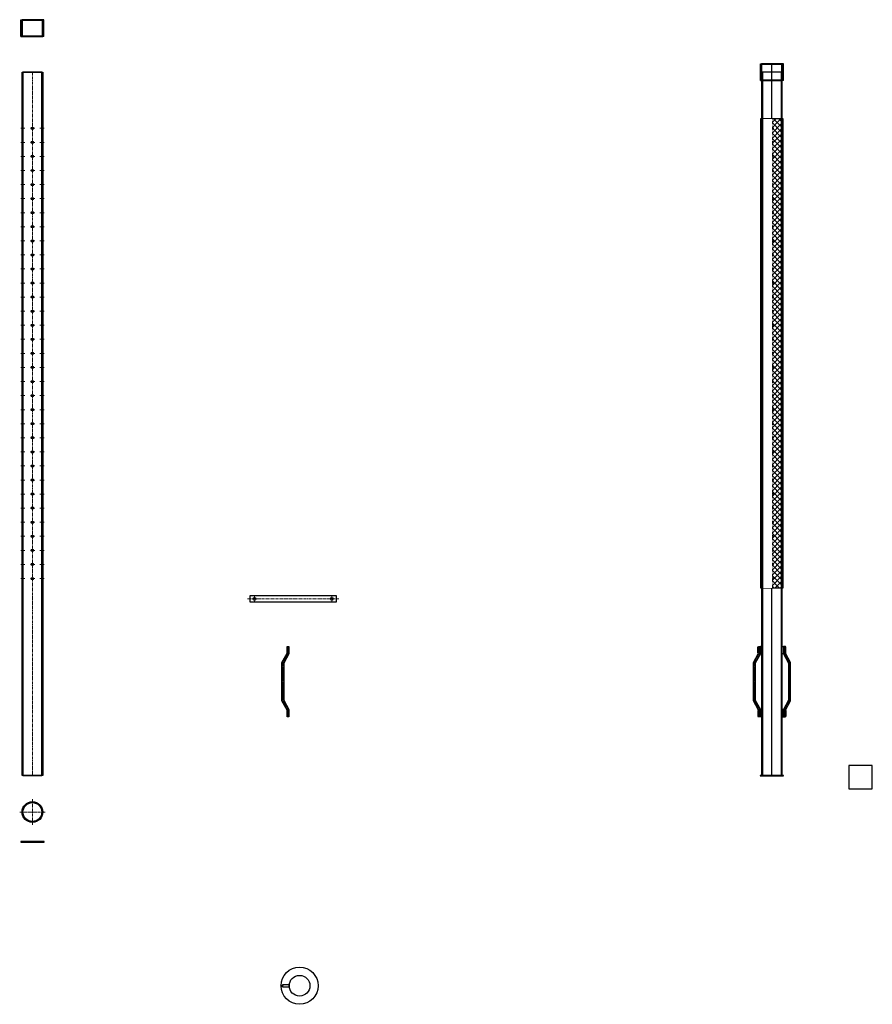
# Model space of a CAD drawing. Header units: millimetres. Extents: x -86317 to 30929, y -49249 to 201858.
# Tile 1 of 4: x 23296 to 26933, y 195032 to 199231. Entities that reach past the tile are written whole.
import ezdxf

# ---------------------------------------------------------------- set-up
doc = ezdxf.new("R2010")
doc.units = ezdxf.units.MM
doc.set_wipeout_variables(frame=1)
doc.linetypes.add('CENTERX2', pattern=[4, 2.5, -0.5, 0.5, -0.5])
for name, color, linetype, lineweight in [('ГТО-2_Металлические_конструкции', 1, 'Continuous', 30), ('ГТО_Металлические_конструкции', 1, 'Continuous', 30), ('ГТО_Оси', 1, 'CENTERX2', 15), ('ГТО_Штриховка', 7, 'Continuous', 15)]:
    doc.layers.add(name, color=color, linetype=linetype, lineweight=lineweight)

# ---------------------------------------------------------------- blocks, each defined once
blk = doc.blocks.new('Муфта Ду 80')
at = {"layer": 'ГТО_Металлические_конструкции'}
h = blk.add_hatch(dxfattribs=at)
h.set_pattern_fill('ANSI31', color=0, scale=20)
h.set_pattern_definition([(45, (-45263.454, -9582.26), (-44.90128, 44.90128), [])])
h.paths.add_polyline_path([(-44.2, 71), (-48.8, 71), (-48.8, 0), (-44.2, 0)])
h.paths.add_polyline_path([(-42.8, 69.5), (-44.2, 71), (-44.2, 0), (-42.8, 1.5)])
h.paths.add_polyline_path([(44.2, 71), (42.8, 69.5), (42.8, 1.5), (44.2, 0)])
h.paths.add_polyline_path([(48.8, 71), (44.2, 71), (44.2, 0), (48.8, 0)])
at = {"layer": 'ГТО_Штриховка'}
h = blk.add_hatch(dxfattribs=at)
h.set_pattern_fill('ANSI31', color=0)
h.set_pattern_definition([(45, (-45263.4545, -9582.2584), (-2.24506403, 2.24506403), [])])
h.paths.add_polyline_path([(-44.2, 71), (-48.8, 71), (-48.8, 0), (-44.2, 0)])
h.paths.add_polyline_path([(-42.8, 69.5), (-44.2, 71), (-44.2, 0), (-42.8, 1.5)])
h.paths.add_polyline_path([(44.2, 71), (42.8, 69.5), (42.8, 1.5), (44.2, 0)])
h.paths.add_polyline_path([(48.8, 71), (44.2, 71), (44.2, 0), (48.8, 0)])
at = {"layer": 'ГТО_Металлические_конструкции', "color": 0}
for p, q in [((-48.8, 0), (-48.8, 71)), ((-48.8, 71), (-44.2, 71)), ((44.2, 71), (-44.2, 71)), ((-42.8, 69.5), (-44.2, 71)), ((-42.8, 1.5), (-42.8, 69.5)), ((-42.8, 69.5), (42.8, 69.5)), ((42.8, 69.5), (44.2, 71)), ((42.8, 1.5), (42.8, 69.5)), ((48.8, 71), (44.2, 71)), ((48.8, 0), (48.8, 71)), ((-48.8, 0), (-44.2, 0)), ((-42.8, 1.5), (-44.2, 0)), ((-44.2, 0), (44.2, 0)), ((-42.8, 1.5), (42.8, 1.5)), ((42.8, 1.5), (44.2, 0)), ((48.8, 0), (44.2, 0))]:
    blk.add_line(p, q, dxfattribs=at)
at = {"layer": 'ГТО_Металлические_конструкции', "color": 0, "lineweight": 9}
for p, q in [((-44.2, 0), (-44.2, 71)), ((44.2, 0), (44.2, 71))]:
    blk.add_line(p, q, dxfattribs=at)
blk = doc.blocks.new('Скоба')
at = {"layer": 'ГТО_Металлические_конструкции', "color": 0}
blk.add_lwpolyline([(4, 0), (-4, 0), (-4, 28.7), (-26, 68.7), (-26, 231.3), (-4, 271.3), (-4, 300), (4, 300), (4, 268.7), (-18, 228.7), (-18, 71.3), (4, 31.3)], close=True, dxfattribs=at)
at = {"layer": 'ГТО_Оси', "color": 0}
blk.add_lwpolyline([(0, 300), (0, 270), (-22, 230), (-22, 70), (0, 30), (0, 0)], dxfattribs=at)

msp = doc.modelspace()

# ---------------------------------------------------------------- hatches: boundary and pattern name
at = {"layer": 'ГТО_Штриховка'}
h = msp.add_hatch(dxfattribs=at)
h.set_pattern_fill('ANSI31', color=0)
h.paths.add_polyline_path([(23390.8, 199007.5), (23310.3, 199007.5), (23310.3, 196007.5), (23390.8, 196007.5)], flags=16)
edge = h.paths.add_edge_path(flags=17)
edge.add_line((23306.3, 196972.5), (23310.3, 196972.5))
edge.add_line((23306.3, 196962.5), (23310.3, 196962.5))
h.paths.add_polyline_path([(23394.8, 198762.5), (23390.8, 198762.5), (23390.8, 198772.5), (23394.8, 198772.5), (23394.8, 199007.5), (23306.3, 199007.5), (23306.3, 198772.5), (23310.3, 198772.5), (23310.3, 198762.5), (23306.3, 198762.5), (23306.3, 198712.5), (23310.3, 198712.5), (23310.3, 198702.5), (23306.3, 198702.5), (23306.3, 198652.5), (23310.3, 198652.5), (23310.3, 198642.5), (23306.3, 198642.5), (23306.3, 198592.5), (23310.3, 198592.5), (23310.3, 198582.5), (23306.3, 198582.5), (23306.3, 198532.5), (23310.3, 198532.5), (23310.3, 198522.5), (23306.3, 198522.5), (23306.3, 198472.5), (23310.3, 198472.5), (23310.3, 198462.5), (23306.3, 198462.5), (23306.3, 198412.5), (23310.3, 198412.5), (23310.3, 198402.5), (23306.3, 198402.5), (23306.3, 198352.5), (23310.3, 198352.5), (23310.3, 198342.5), (23306.3, 198342.5), (23306.3, 198292.5), (23310.3, 198292.5), (23310.3, 198282.5), (23306.3, 198282.5), (23306.3, 198232.5), (23310.3, 198232.5), (23310.3, 198222.5), (23306.3, 198222.5), (23306.3, 198172.5), (23310.3, 198172.5), (23310.3, 198162.5), (23306.3, 198162.5), (23306.3, 198112.5), (23310.3, 198112.5), (23310.3, 198102.5), (23306.3, 198102.5), (23306.3, 198052.5), (23310.3, 198052.5), (23310.3, 198042.5), (23306.3, 198042.5), (23306.3, 197992.5), (23310.3, 197992.5), (23310.3, 197982.5), (23306.3, 197982.5), (23306.3, 197932.5), (23310.3, 197932.5), (23310.3, 197922.5), (23306.3, 197922.5), (23306.3, 197872.5), (23310.3, 197872.5), (23310.3, 197862.5), (23306.3, 197862.5), (23306.3, 197812.5), (23310.3, 197812.5), (23310.3, 197802.5), (23306.3, 197802.5), (23306.3, 197752.5), (23310.3, 197752.5), (23310.3, 197742.5), (23306.3, 197742.5), (23306.3, 197692.5), (23310.3, 197692.5), (23310.3, 197682.5), (23306.3, 197682.5), (23306.3, 197632.5), (23310.3, 197632.5), (23310.3, 197622.5), (23306.3, 197622.5), (23306.3, 197572.5), (23310.3, 197572.5), (23310.3, 197562.5), (23306.3, 197562.5), (23306.3, 197512.5), (23310.3, 197512.5), (23310.3, 197502.5), (23306.3, 197502.5), (23306.3, 197452.5), (23310.3, 197452.5), (23310.3, 197442.5), (23306.3, 197442.5), (23306.3, 197392.5), (23310.3, 197392.5), (23310.3, 197382.5), (23306.3, 197382.5), (23306.3, 197332.5), (23310.3, 197332.5), (23310.3, 197322.5), (23306.3, 197322.5), (23306.3, 197272.5), (23310.3, 197272.5), (23310.3, 197262.5), (23306.3, 197262.5), (23306.3, 197212.5), (23310.3, 197212.5), (23310.3, 197202.5), (23306.3, 197202.5), (23306.3, 197152.5), (23310.3, 197152.5), (23310.3, 197142.5), (23306.3, 197142.5), (23306.3, 197092.5), (23310.3, 197092.5), (23310.3, 197082.5), (23306.3, 197082.5), (23306.3, 197032.5), (23310.3, 197032.5), (23310.3, 197022.5), (23306.3, 197022.5), (23306.3, 196972.5), (23310.3, 196972.5), (23310.3, 196962.5), (23306.3, 196962.5), (23306.3, 196912.5), (23310.3, 196912.5), (23310.3, 196902.5), (23306.3, 196902.5), (23306.3, 196852.5), (23310.3, 196852.5), (23310.3, 196842.5), (23306.3, 196842.5), (23306.3, 196007.5), (23394.8, 196007.5), (23394.8, 196842.5), (23390.8, 196842.5), (23390.8, 196852.5), (23394.8, 196852.5), (23394.8, 196902.5), (23390.8, 196902.5), (23390.8, 196912.5), (23394.8, 196912.5), (23394.8, 196962.5), (23390.8, 196962.5), (23390.8, 196972.5), (23394.8, 196972.5), (23394.8, 197022.5), (23390.8, 197022.5), (23390.8, 197032.5), (23394.8, 197032.5), (23394.8, 197082.5), (23390.8, 197082.5), (23390.8, 197092.5), (23394.8, 197092.5), (23394.8, 197142.5), (23390.8, 197142.5), (23390.8, 197152.5), (23394.8, 197152.5), (23394.8, 197202.5), (23390.8, 197202.5), (23390.8, 197212.5), (23394.8, 197212.5), (23394.8, 197262.5), (23390.8, 197262.5), (23390.8, 197272.5), (23394.8, 197272.5), (23394.8, 197322.5), (23390.8, 197322.5), (23390.8, 197332.5), (23394.8, 197332.5), (23394.8, 197382.5), (23390.8, 197382.5), (23390.8, 197392.5), (23394.8, 197392.5), (23394.8, 197442.5), (23390.8, 197442.5), (23390.8, 197452.5), (23394.8, 197452.5), (23394.8, 197502.5), (23390.8, 197502.5), (23390.8, 197512.5), (23394.8, 197512.5), (23394.8, 197562.5), (23390.8, 197562.5), (23390.8, 197572.5), (23394.8, 197572.5), (23394.8, 197622.5), (23390.8, 197622.5), (23390.8, 197632.5), (23394.8, 197632.5), (23394.8, 197682.5), (23390.8, 197682.5), (23390.8, 197692.5), (23394.8, 197692.5), (23394.8, 197742.5), (23390.8, 197742.5), (23390.8, 197752.5), (23394.8, 197752.5), (23394.8, 197802.5), (23390.8, 197802.5), (23390.8, 197812.5), (23394.8, 197812.5), (23394.8, 197862.5), (23390.8, 197862.5), (23390.8, 197872.5), (23394.8, 197872.5), (23394.8, 197922.5), (23390.8, 197922.5), (23390.8, 197932.5), (23394.8, 197932.5), (23394.8, 197982.5), (23390.8, 197982.5), (23390.8, 197992.5), (23394.8, 197992.5), (23394.8, 198042.5), (23390.8, 198042.5), (23390.8, 198052.5), (23394.8, 198052.5), (23394.8, 198102.5), (23390.8, 198102.5), (23390.8, 198112.5), (23394.8, 198112.5), (23394.8, 198162.5), (23390.8, 198162.5), (23390.8, 198172.5), (23394.8, 198172.5), (23394.8, 198222.5), (23390.8, 198222.5), (23390.8, 198232.5), (23394.8, 198232.5), (23394.8, 198282.5), (23390.8, 198282.5), (23390.8, 198292.5), (23394.8, 198292.5), (23394.8, 198342.5), (23390.8, 198342.5), (23390.8, 198352.5), (23394.8, 198352.5), (23394.8, 198402.5), (23390.8, 198402.5), (23390.8, 198412.5), (23394.8, 198412.5), (23394.8, 198462.5), (23390.8, 198462.5), (23390.8, 198472.5), (23394.8, 198472.5), (23394.8, 198522.5), (23390.8, 198522.5), (23390.8, 198532.5), (23394.8, 198532.5), (23394.8, 198582.5), (23390.8, 198582.5), (23390.8, 198592.5), (23394.8, 198592.5), (23394.8, 198642.5), (23390.8, 198642.5), (23390.8, 198652.5), (23394.8, 198652.5), (23394.8, 198702.5), (23390.8, 198702.5), (23390.8, 198712.5), (23394.8, 198712.5)])
h = msp.add_hatch(dxfattribs=at)
h.set_pattern_fill('ANSI31', color=0)
h.paths.add_polyline_path([(23345.6, 195891.5), (23345.6, 195895.5, 0.349334), (23306.6, 195856.6), (23310.6, 195856.6, -0.343001)])
h.paths.add_polyline_path([(23355.6, 195895.5), (23355.6, 195891.5, -0.343001), (23390.5, 195856.6), (23394.5, 195856.6, 0.349334)])
h.paths.add_polyline_path([(23394.5, 195846.6), (23390.5, 195846.6, -0.343001), (23355.6, 195811.6), (23355.6, 195807.6, 0.349334)])
h.paths.add_polyline_path([(23310.6, 195846.6), (23306.6, 195846.6, 0.349334), (23345.6, 195807.6), (23345.6, 195811.6, -0.343001)])
h = msp.add_hatch(dxfattribs=at)
h.set_pattern_fill('ANSI31', color=0, angle=90)
h.set_pattern_definition([(135, (0, -281.8725), (-2.24506403, -2.24506403), [])])
h.paths.add_polyline_path([(23350.6, 195725.6), (23306.3, 195725.6), (23300.6, 195725.6), (23300.6, 195723.6), (23350.6, 195723.6)])
h.paths.add_polyline_path([(23400.6, 195725.6), (23350.6, 195725.6), (23350.6, 195723.6), (23400.6, 195723.6)])

# ---------------------------------------------------------------- linework, layer by layer
at = {"color": 0}
for points in [[(23307.8, 199007.5), (23307.8, 198972), (23306.3, 198972)], [(23393.3, 199007.5), (23393.3, 198972), (23394.8, 198972)]]:
    msp.add_lwpolyline(points, dxfattribs=at)
for points in [[(24277.8, 196747.9), (24647.8, 196747.9), (24647.8, 196772.9), (24277.8, 196772.9)], [(24419, 195116.4), (24446, 195116.4), (24446, 195105.3), (24419, 195105.3)]]:
    msp.add_lwpolyline(points, close=True, dxfattribs=at)
for centre, radius in [((24297.8, 196760.4), 6), ((24627.8, 196760.4), 6), ((24490.3, 195110.9), 79.2), ((24490.3, 195110.9), 44.2), ((24415, 195110.9), 4)]:
    msp.add_circle(centre, radius, dxfattribs=at)
at = {"layer": 'ГТО_Металлические_конструкции', "color": 0}
for p, q in [((23306.3, 198972), (23310.3, 198972)), ((23394.8, 198972), (23390.8, 198972)), ((23306.3, 198772.5), (23310.3, 198772.5)), ((23306.3, 198762.5), (23310.3, 198762.5)), ((23390.8, 198772.5), (23394.8, 198772.5)), ((23390.8, 198762.5), (23394.8, 198762.5)), ((23306.3, 198712.5), (23310.3, 198712.5)), ((23306.3, 198702.5), (23310.3, 198702.5)), ((23390.8, 198712.5), (23394.8, 198712.5)), ((23390.8, 198702.5), (23394.8, 198702.5)), ((23306.3, 198652.5), (23310.3, 198652.5)), ((23306.3, 198642.5), (23310.3, 198642.5)), ((23390.8, 198652.5), (23394.8, 198652.5)), ((23390.8, 198642.5), (23394.8, 198642.5)), ((23306.3, 198592.5), (23310.3, 198592.5)), ((23306.3, 198582.5), (23310.3, 198582.5)), ((23390.8, 198592.5), (23394.8, 198592.5)), ((23390.8, 198582.5), (23394.8, 198582.5)), ((23306.3, 198532.5), (23310.3, 198532.5)), ((23390.8, 198532.5), (23394.8, 198532.5)), ((23306.3, 198522.5), (23310.3, 198522.5)), ((23390.8, 198522.5), (23394.8, 198522.5)), ((23306.3, 198472.5), (23310.3, 198472.5)), ((23306.3, 198462.5), (23310.3, 198462.5)), ((23390.8, 198472.5), (23394.8, 198472.5)), ((23390.8, 198462.5), (23394.8, 198462.5)), ((23306.3, 198412.5), (23310.3, 198412.5)), ((23306.3, 198402.5), (23310.3, 198402.5)), ((23390.8, 198412.5), (23394.8, 198412.5)), ((23390.8, 198402.5), (23394.8, 198402.5)), ((23306.3, 198352.5), (23310.3, 198352.5)), ((23306.3, 198342.5), (23310.3, 198342.5)), ((23390.8, 198352.5), (23394.8, 198352.5)), ((23390.8, 198342.5), (23394.8, 198342.5)), ((23306.3, 198292.5), (23310.3, 198292.5)), ((23306.3, 198282.5), (23310.3, 198282.5)), ((23390.8, 198292.5), (23394.8, 198292.5)), ((23390.8, 198282.5), (23394.8, 198282.5)), ((23306.3, 198232.5), (23310.3, 198232.5)), ((23306.3, 198222.5), (23310.3, 198222.5)), ((23390.8, 198232.5), (23394.8, 198232.5)), ((23390.8, 198222.5), (23394.8, 198222.5)), ((23306.3, 198172.5), (23310.3, 198172.5)), ((23306.3, 198162.5), (23310.3, 198162.5)), ((23390.8, 198172.5), (23394.8, 198172.5)), ((23390.8, 198162.5), (23394.8, 198162.5)), ((23306.3, 198112.5), (23310.3, 198112.5)), ((23390.8, 198112.5), (23394.8, 198112.5)), ((23306.3, 198102.5), (23310.3, 198102.5)), ((23390.8, 198102.5), (23394.8, 198102.5)), ((23306.3, 198052.5), (23310.3, 198052.5)), ((23306.3, 198042.5), (23310.3, 198042.5)), ((23390.8, 198052.5), (23394.8, 198052.5)), ((23390.8, 198042.5), (23394.8, 198042.5)), ((23306.3, 197992.5), (23310.3, 197992.5)), ((23306.3, 197982.5), (23310.3, 197982.5)), ((23390.8, 197992.5), (23394.8, 197992.5)), ((23390.8, 197982.5), (23394.8, 197982.5)), ((23306.3, 197932.5), (23310.3, 197932.5)), ((23306.3, 197922.5), (23310.3, 197922.5)), ((23390.8, 197932.5), (23394.8, 197932.5)), ((23390.8, 197922.5), (23394.8, 197922.5)), ((23306.3, 197872.5), (23310.3, 197872.5)), ((23306.3, 197862.5), (23310.3, 197862.5)), ((23390.8, 197872.5), (23394.8, 197872.5)), ((23390.8, 197862.5), (23394.8, 197862.5)), ((23306.3, 197812.5), (23310.3, 197812.5)), ((23306.3, 197802.5), (23310.3, 197802.5)), ((23390.8, 197812.5), (23394.8, 197812.5)), ((23390.8, 197802.5), (23394.8, 197802.5)), ((23306.3, 197752.5), (23310.3, 197752.5)), ((23306.3, 197742.5), (23310.3, 197742.5)), ((23390.8, 197752.5), (23394.8, 197752.5)), ((23390.8, 197742.5), (23394.8, 197742.5)), ((23306.3, 197692.5), (23310.3, 197692.5)), ((23390.8, 197692.5), (23394.8, 197692.5)), ((23306.3, 197682.5), (23310.3, 197682.5)), ((23390.8, 197682.5), (23394.8, 197682.5)), ((23306.3, 197632.5), (23310.3, 197632.5)), ((23306.3, 197622.5), (23310.3, 197622.5)), ((23390.8, 197632.5), (23394.8, 197632.5)), ((23390.8, 197622.5), (23394.8, 197622.5)), ((23306.3, 197572.5), (23310.3, 197572.5)), ((23390.8, 197572.5), (23394.8, 197572.5)), ((23306.3, 197562.5), (23310.3, 197562.5)), ((23390.8, 197562.5), (23394.8, 197562.5)), ((23306.3, 197512.5), (23310.3, 197512.5)), ((23306.3, 197502.5), (23310.3, 197502.5)), ((23390.8, 197512.5), (23394.8, 197512.5)), ((23390.8, 197502.5), (23394.8, 197502.5)), ((23306.3, 197452.5), (23310.3, 197452.5)), ((23306.3, 197442.5), (23310.3, 197442.5)), ((23390.8, 197452.5), (23394.8, 197452.5)), ((23390.8, 197442.5), (23394.8, 197442.5)), ((23306.3, 197392.5), (23310.3, 197392.5)), ((23306.3, 197382.5), (23310.3, 197382.5)), ((23390.8, 197392.5), (23394.8, 197392.5)), ((23390.8, 197382.5), (23394.8, 197382.5)), ((23306.3, 197332.5), (23310.3, 197332.5)), ((23306.3, 197322.5), (23310.3, 197322.5)), ((23390.8, 197332.5), (23394.8, 197332.5)), ((23390.8, 197322.5), (23394.8, 197322.5)), ((23306.3, 197272.5), (23310.3, 197272.5)), ((23390.8, 197272.5), (23394.8, 197272.5)), ((23306.3, 197262.5), (23310.3, 197262.5)), ((23390.8, 197262.5), (23394.8, 197262.5)), ((23306.3, 197212.5), (23310.3, 197212.5)), ((23306.3, 197202.5), (23310.3, 197202.5)), ((23390.8, 197212.5), (23394.8, 197212.5)), ((23390.8, 197202.5), (23394.8, 197202.5)), ((23306.3, 197152.5), (23310.3, 197152.5)), ((23390.8, 197152.5), (23394.8, 197152.5)), ((23306.3, 197142.5), (23310.3, 197142.5)), ((23390.8, 197142.5), (23394.8, 197142.5)), ((23306.3, 197092.5), (23310.3, 197092.5)), ((23306.3, 197082.5), (23310.3, 197082.5)), ((23390.8, 197092.5), (23394.8, 197092.5)), ((23390.8, 197082.5), (23394.8, 197082.5)), ((23306.3, 197032.5), (23310.3, 197032.5)), ((23306.3, 197022.5), (23310.3, 197022.5)), ((23390.8, 197032.5), (23394.8, 197032.5)), ((23390.8, 197022.5), (23394.8, 197022.5)), ((23306.3, 196972.5), (23310.3, 196972.5)), ((23306.3, 196962.5), (23310.3, 196962.5)), ((23390.8, 196972.5), (23394.8, 196972.5)), ((23390.8, 196962.5), (23394.8, 196962.5)), ((23306.3, 196912.5), (23310.3, 196912.5)), ((23306.3, 196902.5), (23310.3, 196902.5)), ((23390.8, 196912.5), (23394.8, 196912.5)), ((23390.8, 196902.5), (23394.8, 196902.5)), ((23306.3, 196852.5), (23310.3, 196852.5)), ((23390.8, 196852.5), (23394.8, 196852.5)), ((23306.3, 196842.5), (23310.3, 196842.5)), ((23390.8, 196842.5), (23394.8, 196842.5)), ((23345.6, 195895.5), (23345.6, 195891.5)), ((23355.6, 195895.5), (23355.6, 195891.5)), ((23310.6, 195856.6), (23306.6, 195856.6)), ((23310.6, 195846.6), (23306.6, 195846.6)), ((23394.5, 195856.6), (23390.5, 195856.6)), ((23394.5, 195846.6), (23390.5, 195846.6)), ((23345.6, 195811.6), (23345.6, 195807.6)), ((23355.6, 195811.6), (23355.6, 195807.6))]:
    msp.add_line(p, q, dxfattribs=at)
for points in [[(23306.3, 199007.5), (23394.8, 199007.5), (23394.8, 196007.5), (23306.3, 196007.5)], [(23390.8, 199007.5), (23310.3, 199007.5), (23310.3, 196007.5), (23390.8, 196007.5)], [(26833.4, 195950.3), (26933.4, 195950.3), (26933.4, 196050.3), (26833.4, 196050.3)], [(23300.6, 195723.6), (23400.6, 195723.6), (23400.6, 195725.6), (23300.6, 195725.6)]]:
    msp.add_lwpolyline(points, close=True, dxfattribs=at)
for centre, radius in [((23350.6, 198767.5), 5), ((23350.6, 198707.5), 5), ((23350.6, 198647.5), 5), ((23350.6, 198587.5), 5), ((23350.6, 198527.5), 5), ((23350.6, 198467.5), 5), ((23350.6, 198407.5), 5), ((23350.6, 198347.5), 5), ((23350.6, 198287.5), 5), ((23350.6, 198227.5), 5), ((23350.6, 198167.5), 5), ((23350.6, 198107.5), 5), ((23350.6, 198047.5), 5), ((23350.6, 197987.5), 5), ((23350.6, 197927.5), 5), ((23350.6, 197867.5), 5), ((23350.6, 197807.5), 5), ((23350.6, 197747.5), 5), ((23350.6, 197687.5), 5), ((23350.6, 197627.5), 5), ((23350.6, 197567.5), 5), ((23350.6, 197507.5), 5), ((23350.6, 197447.5), 5), ((23350.6, 197387.5), 5), ((23350.6, 197327.5), 5), ((23350.6, 197267.5), 5), ((23350.6, 197207.5), 5), ((23350.6, 197147.5), 5), ((23350.6, 197087.5), 5), ((23350.6, 197027.5), 5), ((23350.6, 196967.5), 5), ((23350.6, 196907.5), 5), ((23350.6, 196847.5), 5), ((23350.6, 195851.6), 44.2), ((23350.6, 195851.6), 40.2)]:
    msp.add_circle(centre, radius, dxfattribs=at)
at = {"layer": 'ГТО_Оси', "color": 0, "ltscale": 5}
for p, q in [((23318.3, 198767.5), (23298.3, 198767.5)), ((23360.6, 198767.5), (23340.6, 198767.5)), ((23382.8, 198767.5), (23402.8, 198767.5)), ((23318.3, 198707.5), (23298.3, 198707.5)), ((23360.6, 198707.5), (23340.6, 198707.5)), ((23382.8, 198707.5), (23402.8, 198707.5)), ((23318.3, 198647.5), (23298.3, 198647.5)), ((23360.6, 198647.5), (23340.6, 198647.5)), ((23382.8, 198647.5), (23402.8, 198647.5)), ((23318.3, 198587.5), (23298.3, 198587.5)), ((23360.6, 198587.5), (23340.6, 198587.5)), ((23382.8, 198587.5), (23402.8, 198587.5)), ((23318.3, 198527.5), (23298.3, 198527.5)), ((23360.6, 198527.5), (23340.6, 198527.5)), ((23382.8, 198527.5), (23402.8, 198527.5)), ((23318.3, 198467.5), (23298.3, 198467.5)), ((23360.6, 198467.5), (23340.6, 198467.5)), ((23382.8, 198467.5), (23402.8, 198467.5)), ((23318.3, 198407.5), (23298.3, 198407.5)), ((23360.6, 198407.5), (23340.6, 198407.5)), ((23382.8, 198407.5), (23402.8, 198407.5)), ((23318.3, 198347.5), (23298.3, 198347.5)), ((23360.6, 198347.5), (23340.6, 198347.5)), ((23382.8, 198347.5), (23402.8, 198347.5)), ((23318.3, 198287.5), (23298.3, 198287.5)), ((23360.6, 198287.5), (23340.6, 198287.5)), ((23382.8, 198287.5), (23402.8, 198287.5)), ((23318.3, 198227.5), (23298.3, 198227.5)), ((23360.6, 198227.5), (23340.6, 198227.5)), ((23382.8, 198227.5), (23402.8, 198227.5)), ((23318.3, 198167.5), (23298.3, 198167.5)), ((23360.6, 198167.5), (23340.6, 198167.5)), ((23382.8, 198167.5), (23402.8, 198167.5)), ((23318.3, 198107.5), (23298.3, 198107.5)), ((23360.6, 198107.5), (23340.6, 198107.5)), ((23382.8, 198107.5), (23402.8, 198107.5)), ((23318.3, 198047.5), (23298.3, 198047.5)), ((23360.6, 198047.5), (23340.6, 198047.5)), ((23382.8, 198047.5), (23402.8, 198047.5)), ((23318.3, 197987.5), (23298.3, 197987.5)), ((23360.6, 197987.5), (23340.6, 197987.5)), ((23382.8, 197987.5), (23402.8, 197987.5)), ((23318.3, 197927.5), (23298.3, 197927.5)), ((23360.6, 197927.5), (23340.6, 197927.5)), ((23382.8, 197927.5), (23402.8, 197927.5)), ((23318.3, 197867.5), (23298.3, 197867.5)), ((23360.6, 197867.5), (23340.6, 197867.5)), ((23382.8, 197867.5), (23402.8, 197867.5)), ((23318.3, 197807.5), (23298.3, 197807.5)), ((23360.6, 197807.5), (23340.6, 197807.5)), ((23382.8, 197807.5), (23402.8, 197807.5)), ((23318.3, 197747.5), (23298.3, 197747.5)), ((23360.6, 197747.5), (23340.6, 197747.5)), ((23382.8, 197747.5), (23402.8, 197747.5)), ((23318.3, 197687.5), (23298.3, 197687.5)), ((23360.6, 197687.5), (23340.6, 197687.5)), ((23382.8, 197687.5), (23402.8, 197687.5)), ((23318.3, 197627.5), (23298.3, 197627.5)), ((23360.6, 197627.5), (23340.6, 197627.5)), ((23382.8, 197627.5), (23402.8, 197627.5)), ((23318.3, 197567.5), (23298.3, 197567.5)), ((23360.6, 197567.5), (23340.6, 197567.5)), ((23382.8, 197567.5), (23402.8, 197567.5)), ((23318.3, 197507.5), (23298.3, 197507.5)), ((23360.6, 197507.5), (23340.6, 197507.5)), ((23382.8, 197507.5), (23402.8, 197507.5)), ((23318.3, 197447.5), (23298.3, 197447.5)), ((23360.6, 197447.5), (23340.6, 197447.5)), ((23382.8, 197447.5), (23402.8, 197447.5)), ((23318.3, 197387.5), (23298.3, 197387.5)), ((23360.6, 197387.5), (23340.6, 197387.5)), ((23382.8, 197387.5), (23402.8, 197387.5)), ((23318.3, 197327.5), (23298.3, 197327.5)), ((23360.6, 197327.5), (23340.6, 197327.5)), ((23382.8, 197327.5), (23402.8, 197327.5)), ((23318.3, 197267.5), (23298.3, 197267.5)), ((23360.6, 197267.5), (23340.6, 197267.5)), ((23382.8, 197267.5), (23402.8, 197267.5)), ((23318.3, 197207.5), (23298.3, 197207.5)), ((23360.6, 197207.5), (23340.6, 197207.5)), ((23382.8, 197207.5), (23402.8, 197207.5)), ((23318.3, 197147.5), (23298.3, 197147.5)), ((23360.6, 197147.5), (23340.6, 197147.5)), ((23382.8, 197147.5), (23402.8, 197147.5)), ((23318.3, 197087.5), (23298.3, 197087.5)), ((23360.6, 197087.5), (23340.6, 197087.5)), ((23382.8, 197087.5), (23402.8, 197087.5)), ((23318.3, 197027.5), (23298.3, 197027.5)), ((23360.6, 197027.5), (23340.6, 197027.5)), ((23382.8, 197027.5), (23402.8, 197027.5)), ((23318.3, 196967.5), (23298.3, 196967.5)), ((23360.6, 196967.5), (23340.6, 196967.5)), ((23382.8, 196967.5), (23402.8, 196967.5)), ((23318.3, 196907.5), (23298.3, 196907.5)), ((23360.6, 196907.5), (23340.6, 196907.5)), ((23382.8, 196907.5), (23402.8, 196907.5)), ((23318.3, 196847.5), (23298.3, 196847.5)), ((23360.6, 196847.5), (23340.6, 196847.5)), ((23382.8, 196847.5), (23402.8, 196847.5)), ((24297.8, 196771.4), (24297.8, 196749.4)), ((24627.8, 196771.4), (24627.8, 196749.4)), ((24267.8, 196760.4), (24657.8, 196760.4)), ((23350.6, 195905.8), (23350.6, 195797.3)), ((23404.8, 195851.6), (23296.3, 195851.6))]:
    msp.add_line(p, q, dxfattribs=at)
msp.add_lwpolyline([(23350.6, 199007.5), (23350.6, 196005.5)], dxfattribs=at)

# ---------------------------------------------------------------- block references
at = {"color": 0}
msp.add_blockref('Муфта Ду 80', (23350.6, 199159.6), dxfattribs=at)
at = {"layer": 'ГТО_Металлические_конструкции', "color": 0}
msp.add_blockref('Скоба', (24440.9, 196257.5), dxfattribs=at)

# ---------------------------------------------------------------- wipeouts: each hides what was drawn before it
at = {"color": 0}
msp.add_wipeout([(26460.9, 196007.5), (26549.4, 196007.5), (26549.4, 199007.5), (26460.9, 199007.5)], dxfattribs=at).dxf.layer = 'ГТО_Металлические_конструкции'

# ---------------------------------------------------------------- next in the draw order: hatches: boundary and pattern name
at = {"layer": 'ГТО_Штриховка'}
h = msp.add_hatch(color=0, dxfattribs=at)
h.dxf.hatch_style = 1
h.paths.add_polyline_path([(26460.9, 196009.5, 0.414214), (26458.9, 196007.5), (26460.9, 196007.5)])
h = msp.add_hatch(color=0, dxfattribs=at)
h.dxf.hatch_style = 1
h.paths.add_polyline_path([(26549.4, 196009.5, -0.414214), (26551.4, 196007.5), (26549.4, 196007.5)])

# ---------------------------------------------------------------- next in the draw order: linework, layer by layer
at = {"layer": 'ГТО_Металлические_конструкции', "color": 0}
for p, q in [((26460.9, 198772.5), (26464.9, 198772.5)), ((26460.9, 198762.5), (26464.9, 198762.5)), ((26545.4, 198772.5), (26549.4, 198772.5)), ((26545.4, 198762.5), (26549.4, 198762.5)), ((26460.9, 198712.5), (26464.9, 198712.5)), ((26460.9, 198702.5), (26464.9, 198702.5)), ((26545.4, 198712.5), (26549.4, 198712.5)), ((26545.4, 198702.5), (26549.4, 198702.5)), ((26460.9, 198652.5), (26464.9, 198652.5)), ((26460.9, 198642.5), (26464.9, 198642.5)), ((26545.4, 198652.5), (26549.4, 198652.5)), ((26545.4, 198642.5), (26549.4, 198642.5)), ((26460.9, 198592.5), (26464.9, 198592.5)), ((26460.9, 198582.5), (26464.9, 198582.5)), ((26545.4, 198592.5), (26549.4, 198592.5)), ((26545.4, 198582.5), (26549.4, 198582.5)), ((26460.9, 198532.5), (26464.9, 198532.5)), ((26545.4, 198532.5), (26549.4, 198532.5)), ((26460.9, 198522.5), (26464.9, 198522.5)), ((26545.4, 198522.5), (26549.4, 198522.5)), ((26460.9, 198472.5), (26464.9, 198472.5)), ((26460.9, 198462.5), (26464.9, 198462.5)), ((26545.4, 198472.5), (26549.4, 198472.5)), ((26545.4, 198462.5), (26549.4, 198462.5)), ((26460.9, 198412.5), (26464.9, 198412.5)), ((26460.9, 198402.5), (26464.9, 198402.5)), ((26545.4, 198412.5), (26549.4, 198412.5)), ((26545.4, 198402.5), (26549.4, 198402.5)), ((26460.9, 198352.5), (26464.9, 198352.5)), ((26460.9, 198342.5), (26464.9, 198342.5)), ((26545.4, 198352.5), (26549.4, 198352.5)), ((26545.4, 198342.5), (26549.4, 198342.5)), ((26460.9, 198292.5), (26464.9, 198292.5)), ((26460.9, 198282.5), (26464.9, 198282.5)), ((26545.4, 198292.5), (26549.4, 198292.5)), ((26545.4, 198282.5), (26549.4, 198282.5)), ((26460.9, 198232.5), (26464.9, 198232.5)), ((26460.9, 198222.5), (26464.9, 198222.5)), ((26545.4, 198232.5), (26549.4, 198232.5)), ((26545.4, 198222.5), (26549.4, 198222.5)), ((26460.9, 198172.5), (26464.9, 198172.5)), ((26460.9, 198162.5), (26464.9, 198162.5)), ((26545.4, 198172.5), (26549.4, 198172.5)), ((26545.4, 198162.5), (26549.4, 198162.5)), ((26460.9, 198112.5), (26464.9, 198112.5)), ((26545.4, 198112.5), (26549.4, 198112.5)), ((26460.9, 198102.5), (26464.9, 198102.5)), ((26545.4, 198102.5), (26549.4, 198102.5)), ((26460.9, 198052.5), (26464.9, 198052.5)), ((26460.9, 198042.5), (26464.9, 198042.5)), ((26545.4, 198052.5), (26549.4, 198052.5)), ((26545.4, 198042.5), (26549.4, 198042.5)), ((26460.9, 197992.5), (26464.9, 197992.5)), ((26460.9, 197982.5), (26464.9, 197982.5)), ((26545.4, 197992.5), (26549.4, 197992.5)), ((26545.4, 197982.5), (26549.4, 197982.5)), ((26460.9, 197932.5), (26464.9, 197932.5)), ((26460.9, 197922.5), (26464.9, 197922.5)), ((26545.4, 197932.5), (26549.4, 197932.5)), ((26545.4, 197922.5), (26549.4, 197922.5)), ((26460.9, 197872.5), (26464.9, 197872.5)), ((26460.9, 197862.5), (26464.9, 197862.5)), ((26545.4, 197872.5), (26549.4, 197872.5)), ((26545.4, 197862.5), (26549.4, 197862.5)), ((26460.9, 197812.5), (26464.9, 197812.5)), ((26460.9, 197802.5), (26464.9, 197802.5)), ((26545.4, 197812.5), (26549.4, 197812.5)), ((26545.4, 197802.5), (26549.4, 197802.5)), ((26460.9, 197752.5), (26464.9, 197752.5)), ((26460.9, 197742.5), (26464.9, 197742.5)), ((26545.4, 197752.5), (26549.4, 197752.5)), ((26545.4, 197742.5), (26549.4, 197742.5)), ((26460.9, 197692.5), (26464.9, 197692.5)), ((26545.4, 197692.5), (26549.4, 197692.5)), ((26460.9, 197682.5), (26464.9, 197682.5)), ((26545.4, 197682.5), (26549.4, 197682.5)), ((26460.9, 197632.5), (26464.9, 197632.5)), ((26460.9, 197622.5), (26464.9, 197622.5)), ((26545.4, 197632.5), (26549.4, 197632.5)), ((26545.4, 197622.5), (26549.4, 197622.5)), ((26460.9, 197572.5), (26464.9, 197572.5)), ((26545.4, 197572.5), (26549.4, 197572.5)), ((26460.9, 197562.5), (26464.9, 197562.5)), ((26545.4, 197562.5), (26549.4, 197562.5)), ((26460.9, 197512.5), (26464.9, 197512.5)), ((26460.9, 197502.5), (26464.9, 197502.5)), ((26545.4, 197512.5), (26549.4, 197512.5)), ((26545.4, 197502.5), (26549.4, 197502.5)), ((26460.9, 197452.5), (26464.9, 197452.5)), ((26460.9, 197442.5), (26464.9, 197442.5)), ((26545.4, 197452.5), (26549.4, 197452.5)), ((26545.4, 197442.5), (26549.4, 197442.5)), ((26460.9, 197392.5), (26464.9, 197392.5)), ((26460.9, 197382.5), (26464.9, 197382.5)), ((26545.4, 197392.5), (26549.4, 197392.5)), ((26545.4, 197382.5), (26549.4, 197382.5)), ((26460.9, 197332.5), (26464.9, 197332.5)), ((26460.9, 197322.5), (26464.9, 197322.5)), ((26545.4, 197332.5), (26549.4, 197332.5)), ((26545.4, 197322.5), (26549.4, 197322.5)), ((26460.9, 197272.5), (26464.9, 197272.5)), ((26545.4, 197272.5), (26549.4, 197272.5)), ((26460.9, 197262.5), (26464.9, 197262.5)), ((26545.4, 197262.5), (26549.4, 197262.5)), ((26460.9, 197212.5), (26464.9, 197212.5)), ((26460.9, 197202.5), (26464.9, 197202.5)), ((26545.4, 197212.5), (26549.4, 197212.5)), ((26545.4, 197202.5), (26549.4, 197202.5)), ((26460.9, 197152.5), (26464.9, 197152.5)), ((26545.4, 197152.5), (26549.4, 197152.5)), ((26460.9, 197142.5), (26464.9, 197142.5)), ((26545.4, 197142.5), (26549.4, 197142.5)), ((26460.9, 197092.5), (26464.9, 197092.5)), ((26460.9, 197082.5), (26464.9, 197082.5)), ((26545.4, 197092.5), (26549.4, 197092.5)), ((26545.4, 197082.5), (26549.4, 197082.5)), ((26460.9, 197032.5), (26464.9, 197032.5)), ((26460.9, 197022.5), (26464.9, 197022.5)), ((26545.4, 197032.5), (26549.4, 197032.5)), ((26545.4, 197022.5), (26549.4, 197022.5)), ((26460.9, 196972.5), (26464.9, 196972.5)), ((26460.9, 196962.5), (26464.9, 196962.5)), ((26545.4, 196972.5), (26549.4, 196972.5)), ((26545.4, 196962.5), (26549.4, 196962.5)), ((26460.9, 196912.5), (26464.9, 196912.5)), ((26460.9, 196902.5), (26464.9, 196902.5)), ((26545.4, 196912.5), (26549.4, 196912.5)), ((26545.4, 196902.5), (26549.4, 196902.5)), ((26460.9, 196852.5), (26464.9, 196852.5)), ((26545.4, 196852.5), (26549.4, 196852.5)), ((26460.9, 196842.5), (26464.9, 196842.5)), ((26545.4, 196842.5), (26549.4, 196842.5))]:
    msp.add_line(p, q, dxfattribs=at)
for points in [[(26447.9, 196530.7), (26445.4, 196530.7), (26445.4, 196555.7), (26447.9, 196555.7)], [(26460.9, 196557.5), (26455.9, 196557.5), (26455.9, 196526.2), (26460.9, 196526.2)], [(26549.4, 196557.5), (26554.4, 196557.5), (26554.4, 196526.2), (26549.4, 196526.2)], [(26562.4, 196530.7), (26564.9, 196530.7), (26564.9, 196555.7), (26562.4, 196555.7)], [(26447.9, 196284.3), (26445.4, 196284.3), (26445.4, 196259.3), (26447.9, 196259.3)], [(26460.9, 196257.5), (26455.9, 196257.5), (26455.9, 196288.8), (26460.9, 196288.8)], [(26549.4, 196257.5), (26554.4, 196257.5), (26554.4, 196288.8), (26549.4, 196288.8)], [(26562.4, 196284.3), (26564.9, 196284.3), (26564.9, 196259.3), (26562.4, 196259.3)], [(26455.1, 196005.5), (26555.1, 196005.5), (26555.1, 196007.5), (26455.1, 196007.5)]]:
    msp.add_lwpolyline(points, close=True, dxfattribs=at)
at = {"layer": 'ГТО_Штриховка', "color": 0}
for centre, start, end in [((26460.9, 196007.5), 90, 180), ((26549.4, 196007.5), 0, 90)]:
    msp.add_arc(centre, 2, start, end, dxfattribs=at)

# ---------------------------------------------------------------- next in the draw order: block references
at = {"color": 0}
msp.add_blockref('Муфта Ду 80', (26505.1, 198972), dxfattribs=at)
at = {"layer": 'ГТО_Металлические_конструкции', "color": 0}
msp.add_blockref('Скоба', (26451.9, 196257.5), dxfattribs=at)
at = {"layer": 'ГТО_Металлические_конструкции', "color": 0, "xscale": -1}
msp.add_blockref('Скоба', (26558.4, 196257.5), dxfattribs=at)

# ---------------------------------------------------------------- next in the draw order: wipeouts: each hides what was drawn before it
at = {"color": 0}
msp.add_wipeout([(26553.3, 196807.5), (26505.1, 196807.5), (26505.1, 198807.5), (26553.3, 198807.5)], dxfattribs=at)

# ---------------------------------------------------------------- next in the draw order: hatches: boundary and pattern name
at = {"layer": 'ГТО_Штриховка'}
h = msp.add_hatch(dxfattribs=at)
h.set_pattern_fill('ANSI37', color=0, scale=5)
h.set_pattern_definition([(45, (-18665.326, 189272.62), (-11.22532, 11.22532), []), (135, (-18665.326, 189272.62), (-11.22532, -11.22532), [])])
h.paths.add_polyline_path([(26553.3, 198807.5), (26456.9, 198807.5), (26456.9, 196807.5), (26553.3, 196807.5)])

# ---------------------------------------------------------------- next in the draw order: linework, layer by layer
at = {"color": 0}
for points in [[(26553.3, 198807.5), (26456.9, 198807.5), (26456.9, 196807.5), (26553.3, 196807.5)], [(26549.8, 198807.5), (26460.4, 198807.5), (26460.4, 196807.5), (26549.8, 196807.5)]]:
    msp.add_lwpolyline(points, close=True, dxfattribs=at)
at = {"layer": 'ГТО-2_Металлические_конструкции', "color": 0}
msp.add_lwpolyline([(26505.1, 196005.5), (26505.1, 199043)], dxfattribs=at)
at = {"layer": 'ГТО_Металлические_конструкции', "color": 0}
for centre in [(26505.1, 198767.5), (26505.1, 198707.5), (26505.1, 198647.5), (26505.1, 198587.5), (26505.1, 198527.5), (26505.1, 198467.5), (26505.1, 198407.5), (26505.1, 198347.5), (26505.1, 198287.5), (26505.1, 198227.5), (26505.1, 198167.5), (26505.1, 198107.5), (26505.1, 198047.5), (26505.1, 197987.5), (26505.1, 197927.5), (26505.1, 197867.5), (26505.1, 197807.5), (26505.1, 197747.5), (26505.1, 197687.5), (26505.1, 197627.5), (26505.1, 197567.5), (26505.1, 197507.5), (26505.1, 197447.5), (26505.1, 197387.5), (26505.1, 197327.5), (26505.1, 197267.5), (26505.1, 197207.5), (26505.1, 197147.5), (26505.1, 197087.5), (26505.1, 197027.5), (26505.1, 196967.5), (26505.1, 196907.5), (26505.1, 196847.5)]:
    msp.add_circle(centre, 5, dxfattribs=at)
at = {"layer": 'ГТО_Оси', "color": 0, "ltscale": 5}
msp.add_lwpolyline([(26505.1, 199007.5), (26505.1, 196005.5)], dxfattribs=at)

# ---------------------------------------------------------------- next in the draw order: wipeouts: each hides what was drawn before it
at = {"color": 0}
msp.add_wipeout([(26505.1, 198807.5), (26460.9, 198807.5), (26460.9, 196807.5), (26505.1, 196807.5)], dxfattribs=at)

# ---------------------------------------------------------------- next in the draw order: linework, layer by layer
at = {"layer": 'ГТО_Металлические_конструкции', "color": 0}
for points in [[(26460.9, 196007.5), (26549.4, 196007.5), (26549.4, 199007.5), (26460.9, 199007.5)], [(26545.4, 199007.5), (26464.9, 199007.5), (26464.9, 196007.5), (26545.4, 196007.5)]]:
    msp.add_lwpolyline(points, close=True, dxfattribs=at)

doc.saveas('drawing.dxf')
